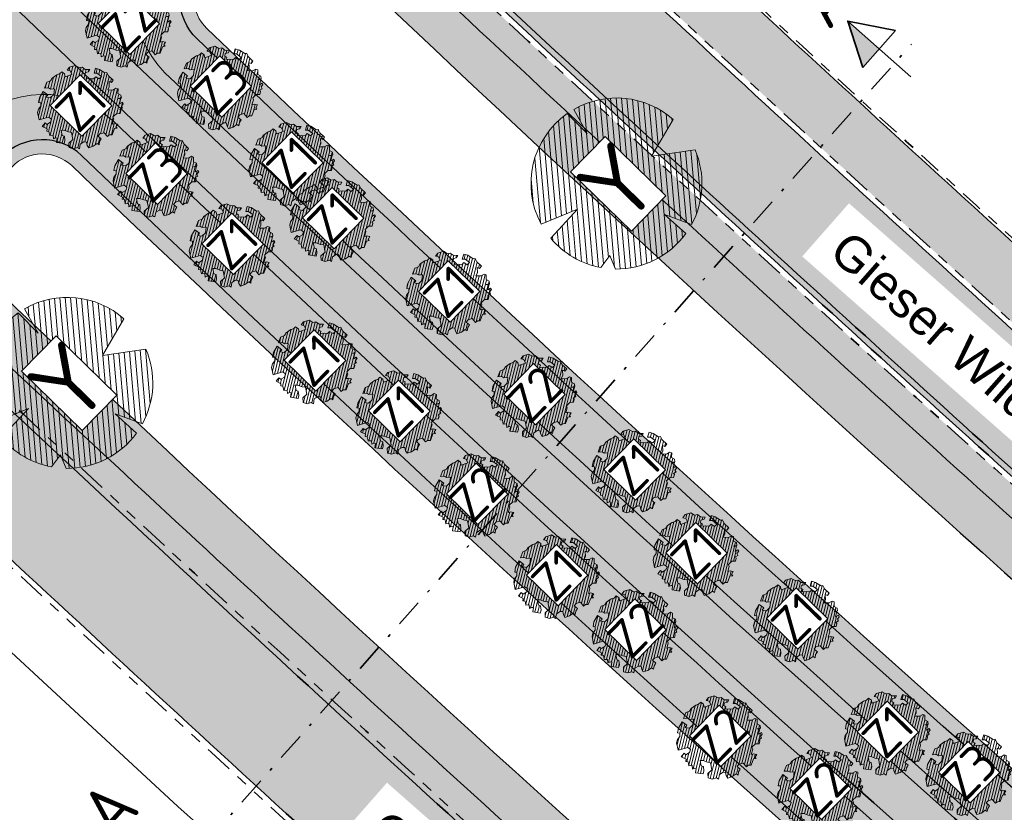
# Model space of a CAD drawing. Header units: metres. Extents: x 104013 to 108981, y 427946 to 428479.
# Tile 5 of 256: x 104365 to 104399, y 428213 to 428241. Entities that reach past the tile are written whole.
import ezdxf

# ---------------------------------------------------------------- set-up
doc = ezdxf.new("R2010")
doc.units = ezdxf.units.M
for name, pattern in [('DASHDOT', [1, 0.5, -0.25, 0, -0.25]), ('VH-OPSLUITBAND', [10, 4, -2, 2, -2]), ('VH-TROTTOIRBAND', [15, 5, -2, 2, -2, 2, -2])]:
    doc.linetypes.add(name, pattern=pattern)
for name, color, linetype, true_color in [('_BUURTONTSLUITINGSWEG', 30, 'Continuous', 0xff7f00), ('N-WE-VH-VERHARDING-AP_RIJBAAN-ELEMENT', 7, 'Continuous', 0x7f4f3f), ('N-WE-VH-VERHARDING-AP_VOETPAD (TEGELS)', 7, 'Continuous', 0xdbdbdb)]:
    doc.layers.add(name, color=color, linetype=linetype, true_color=true_color)
for name, color, linetype, lineweight in [('B-WE-OG-BEBOUWING_STRAATNAAM-T35', 50, 'Continuous', 35), ("N-WE-GR-BOOM-S (Alnus glutinosa 'Pyramidalis)", 162, 'Continuous', 0), ('N-WE-GR-BOOM-S (Alnus glutinosa)', 152, 'Continuous', 0), ('N-WE-GR-BOOM-S (Fraxinus excelsior)', 72, 'Continuous', 0), ('N-WE-GR-BOOM-S (Salix alba)', 26, 'Continuous', 0), ('N-WE-GR-GRAS_NATUURLIJKE OEVER-V', 170, 'Continuous', 18), ('N-WE-GR-SOORTAANDUIDING-T25 (BOMEN)', 7, 'Continuous', 0), ('N-WE-GW-WATERGANG-G', 90, 'Continuous', 18), ('N-WE-VH-GOOT-G', 170, 'Continuous', 35), ('N-WE-VH-KANTOPSLUITING_OPSLUITBAND-G', 150, 'VH-OPSLUITBAND', 35), ('N-WE-VH-KANTOPSLUITING_TROTTOIRBAND-G', 210, 'VH-TROTTOIRBAND', 35), ('N-WE-VH-VERHARDING-G', 7, 'Continuous', 35), ('X-XX-AL-VERWIJZING_DOORSNEDE-S', 7, 'Continuous', 35)]:
    doc.layers.add(name, color=color, linetype=linetype, lineweight=lineweight)
doc.layers.add('N-WE-GR-GRAS_KRUIDENRIJK-V', color=7, linetype='Continuous', lineweight=18, true_color=0xa5cd98)
doc.layers.add('N-WE-VH-VERHARDING_HALFVERHARDING-V', color=7, linetype='Continuous', lineweight=18, true_color=0xd7aa8c)
doc.layers.add('N-XX-OG-WATER_SLOOT-GV', color=160, linetype='Continuous')
doc.styles.add('NLCS-ISO-M200-T35', font='NLCS-ISO.ttf', dxfattribs={"height": 0.7000000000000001})
doc.styles.add('NLCS-ISO-M500-T25', font='NLCS-ISO.ttf', dxfattribs={"height": 1.25})
pattern_1 = [(45, (0, 0), (-0.2245064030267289, 0.2245064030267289), [])]

# ---------------------------------------------------------------- blocks, each defined once
blk = doc.blocks.new('*U761')
at = {"linetype": 'DASHDOT', "ltscale": 0.1}
h = blk.add_hatch(color=256, dxfattribs=at)
h.paths.add_polyline_path([(9.441765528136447, 12.03374198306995), (9.642638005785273, 11.42106216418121), (9.701060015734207, 11.42887731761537), (9.88751229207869, 11.6399049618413)])
h.paths.add_polyline_path([(9.642638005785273, 11.42106216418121), (9.656580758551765, 11.37853546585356), (9.701060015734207, 11.42887731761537)])
h = blk.add_hatch(color=256, dxfattribs=at)
h.paths.add_polyline_path([(-0.6686201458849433, 0.5907555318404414), (-0.467747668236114, -0.0219242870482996), (-0.409325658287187, -0.01410913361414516), (-0.2228733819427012, 0.1969185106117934)])
h.paths.add_polyline_path([(-0.467747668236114, -0.0219242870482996), (-0.4538049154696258, -0.06445098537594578), (-0.409325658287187, -0.01410913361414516)])
at = {"linetype": 'DASHDOT', "ltscale": 0.8}
blk.add_line((-0.2309315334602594, -0.2613694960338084), (10.34131720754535, 11.70435594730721), dxfattribs=at)
for points in [[(10.3332590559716, 11.24606794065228), (9.441765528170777, 12.03374198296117), (9.656580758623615, 11.37853546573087)], [(10.3332590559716, 11.24606794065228), (9.441765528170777, 12.03374198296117), (10.11844382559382, 11.90127445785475)], [(9.656580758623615, 11.37853546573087), (10.11844382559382, 11.90127445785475)], [(0.2228733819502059, -0.1969185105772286), (-0.6686201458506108, 0.5907555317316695), (-0.4538049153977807, -0.06445098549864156)], [(0.2228733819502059, -0.1969185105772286), (-0.6686201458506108, 0.5907555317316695), (0.008058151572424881, 0.4582880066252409)], [(-0.4538049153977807, -0.06445098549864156), (0.008058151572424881, 0.4582880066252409)]]:
    blk.add_lwpolyline(points)
at = {"linetype": 'DASHDOT', "ltscale": 0.1, "style": 'NLCS-ISO-M200-T35'}
for p in [(9.171153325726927, 11.88592353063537), (-0.9392323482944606, 0.4429370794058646)]:
    blk.add_text('A', height=0.7, rotation=47.86408635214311, dxfattribs=at).set_placement(p)
blk = doc.blocks.new('SGR-BOOM_06')
h = blk.add_hatch()
h.set_pattern_fill('ANSI31', color=256, scale=0.1)
h.set_pattern_definition(pattern_1)
h.paths.add_polyline_path([(4.667437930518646, 1.425137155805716), (4.711079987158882, 1.886434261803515), (4.499534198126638, 1.969671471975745), (4.163754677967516, 2.63975395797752), (3.828442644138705, 3.012677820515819), (3.373874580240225, 2.603955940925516), (3.662895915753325, 2.430909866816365), (3.914056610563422, 1.801765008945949), (3.537384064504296, 1.718488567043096), (3.327180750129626, 2.136095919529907), (2.991451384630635, 2.054186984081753), (2.657064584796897, 2.305283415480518), (2.238064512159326, 2.514066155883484), (2.446864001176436, 2.681947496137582), (2.321287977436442, 2.931693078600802), (2.530081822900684, 3.184190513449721), (2.865825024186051, 3.05865353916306), (3.159240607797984, 3.226540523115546), (2.69792684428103, 3.519936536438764), (2.530031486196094, 3.938911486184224), (2.197017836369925, 4.064448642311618), (1.94450365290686, 4.524361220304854), (1.273022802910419, 4.692183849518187), (0.8554126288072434, 4.524288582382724), (1.107912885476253, 4.273186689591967), (1.064270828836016, 3.811889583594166), (0.2276521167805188, 3.979701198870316), (0.3518243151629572, 4.315444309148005), (0.1839317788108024, 4.692111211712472), (-0.1504327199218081, 4.608837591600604), (-0.4861730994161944, 4.692066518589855), (-1.154910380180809, 4.649713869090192), (-1.49063410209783, 4.483188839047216), (-1.95193375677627, 4.56504461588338), (-2.538756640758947, 4.105076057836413), (-2.119756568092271, 3.896293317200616), (-1.994180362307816, 3.643818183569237), (-1.575180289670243, 3.43503544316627), (-1.994130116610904, 2.890461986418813), (-2.538667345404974, 2.766231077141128), (-2.915367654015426, 3.099211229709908), (-2.619546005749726, 3.216664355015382), (-2.873110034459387, 3.855299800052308), (-3.627802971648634, 3.4348985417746), (-4.004453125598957, 3.015887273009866), (-3.794266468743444, 2.84803387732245), (-4.004419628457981, 2.513649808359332), (-4.42475935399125, 2.345754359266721), (-4.716801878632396, 2.053672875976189), (-5.01017267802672, 1.214316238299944), (-3.88011881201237, 0.9209648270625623), (-3.712226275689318, 0.5442979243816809), (-4.004271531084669, 0.2931597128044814), (-4.506508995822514, 0.2931262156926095), (-4.602327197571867, 0.5555981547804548), (-5.093368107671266, 0.3763383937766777), (-4.757596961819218, -0.1681847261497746), (-4.925450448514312, -0.3770066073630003), (-4.716628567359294, -0.5448600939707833), (-4.88446521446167, -1.006165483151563), (-4.532341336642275, -1.182198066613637), (-4.716561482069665, -1.550699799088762), (-4.424496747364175, -1.591623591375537), (-4.292786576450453, -1.70719043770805), (-4.61907625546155, -2.106831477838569), (-3.920821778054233, -2.682045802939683), (-3.668355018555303, -2.430910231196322), (-3.459575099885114, -1.969602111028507), (-3.627456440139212, -1.760802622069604), (-3.418684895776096, -1.173935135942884), (-3.123882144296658, -1.341782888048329), (-2.788119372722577, -1.760746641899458), (-2.496040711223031, -2.010481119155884), (-2.788049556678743, -2.807529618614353), (-3.418567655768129, -2.931766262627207), (-3.668290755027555, -3.394441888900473), (-3.332530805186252, -3.771097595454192), (-2.831649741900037, -3.896623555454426), (-2.768861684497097, -4.022178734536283), (-2.70607362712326, -4.147733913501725), (-2.328058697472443, -3.728722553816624), (-1.825821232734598, -3.728689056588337), (-1.574691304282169, -3.89653972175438), (-1.698860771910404, -4.273226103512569), (-1.6988383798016, -4.608960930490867), (-1.154284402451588, -4.735848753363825), (-0.6097418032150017, -4.692139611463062), (-0.4855303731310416, -4.944614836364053), (-0.2330665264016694, -4.64980644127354), (0.1012924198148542, -4.483281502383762), (-0.05880460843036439, -4.006538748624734), (0.2691206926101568, -3.89641674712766), (0.7727313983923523, -4.023307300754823), (0.8560217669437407, -4.608790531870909), (1.149445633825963, -4.565098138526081), (1.441519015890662, -4.735675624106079), (2.070647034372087, -4.232031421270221), (2.365446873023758, -4.356206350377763), (2.321760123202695, -4.14739857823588), (2.657483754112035, -3.979508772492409), (2.406348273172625, -3.728406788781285), (2.112915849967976, -3.643810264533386), (2.574182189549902, -3.226158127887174), (2.615108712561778, -2.97503666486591), (3.159645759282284, -2.848076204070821), (3.537702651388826, -3.058226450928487), (3.787439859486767, -2.807091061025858), (3.770391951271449, -2.632754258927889), (4.123163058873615, -2.632730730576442), (4.123146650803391, -2.386717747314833), (4.458873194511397, -2.262500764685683), (4.458859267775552, -2.05369007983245), (4.082181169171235, -2.053715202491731), (4.543444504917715, -1.591025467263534), (4.250006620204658, -1.424542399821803), (4.626693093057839, -1.550076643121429), (4.752232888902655, -1.256641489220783), (4.54339981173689, -0.9209205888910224), (4.835431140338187, -0.4609716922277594), (4.667549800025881, -0.252172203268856), (4.249928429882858, -0.2522000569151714), (3.746303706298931, 0.08486595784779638), (4.082024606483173, 0.2936990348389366), (4.375415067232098, 0.8382641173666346), (4.543299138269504, 0.5885213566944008), (4.876296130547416, 0.7127381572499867)])
h.paths.add_polyline_path([(0.1499999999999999, 0, -1), (-0.1499999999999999, 0, -1)], flags=16)
at = {"linetype": 'Continuous', "flags": 128}
blk.add_lwpolyline([(2.697926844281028, 3.519936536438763), (2.530031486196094, 3.938911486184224), (2.197017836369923, 4.064448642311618), (1.94450365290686, 4.524361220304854), (1.273022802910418, 4.692183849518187), (0.8554126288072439, 4.524288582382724), (1.107912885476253, 4.273186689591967), (1.064270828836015, 3.811889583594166), (0.2276521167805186, 3.979701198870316), (0.3518243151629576, 4.315444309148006), (0.1839317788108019, 4.692111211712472), (-0.1504327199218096, 4.608837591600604), (-0.4861730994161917, 4.692066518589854), (-1.154910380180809, 4.649713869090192), (-1.490634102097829, 4.483188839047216), (-1.95193375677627, 4.56504461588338), (-2.538756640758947, 4.105076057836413), (-2.119756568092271, 3.896293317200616), (-1.994180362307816, 3.643818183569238), (-1.575180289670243, 3.435035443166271), (-1.994130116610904, 2.890461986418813), (-2.538667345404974, 2.766231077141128), (-2.915367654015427, 3.099211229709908), (-2.619546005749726, 3.216664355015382), (-2.873110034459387, 3.855299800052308), (-3.627802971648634, 3.434898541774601), (-4.004453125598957, 3.015887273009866), (-3.794266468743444, 2.84803387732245), (-4.004419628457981, 2.513649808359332), (-4.424759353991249, 2.345754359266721), (-4.716801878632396, 2.05367287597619), (-5.01017267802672, 1.214316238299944), (-3.88011881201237, 0.9209648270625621), (-3.712226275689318, 0.5442979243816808), (-4.004271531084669, 0.2931597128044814), (-4.506508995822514, 0.2931262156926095), (-4.602327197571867, 0.5555981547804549), (-5.093368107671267, 0.3763383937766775), (-4.757596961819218, -0.1681847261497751), (-4.925450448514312, -0.3770066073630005), (-4.716628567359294, -0.544860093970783), (-4.88446521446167, -1.006165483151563), (-4.532341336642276, -1.182198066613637), (-4.716561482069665, -1.550699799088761), (-4.424496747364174, -1.591623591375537), (-4.292786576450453, -1.70719043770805), (-4.61907625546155, -2.106831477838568), (-3.920821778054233, -2.682045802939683), (-3.668355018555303, -2.430910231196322), (-3.459575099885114, -1.969602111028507), (-3.627456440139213, -1.760802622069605), (-3.418684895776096, -1.173935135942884), (-3.123882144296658, -1.341782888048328), (-2.788119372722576, -1.760746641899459), (-2.496040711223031, -2.010481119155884), (-2.788049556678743, -2.807529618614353), (-3.418567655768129, -2.931766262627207), (-3.668290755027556, -3.394441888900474), (-3.332530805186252, -3.771097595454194), (-2.831649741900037, -3.896623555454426), (-2.768861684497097, -4.022178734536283), (-2.70607362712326, -4.147733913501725), (-2.328058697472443, -3.728722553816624), (-1.825821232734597, -3.728689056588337), (-1.574691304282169, -3.89653972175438), (-1.698860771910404, -4.27322610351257), (-1.6988383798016, -4.608960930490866), (-1.154284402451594, -4.735848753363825), (-0.6097418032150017, -4.692139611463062), (-0.4855303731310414, -4.944614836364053), (-0.2330665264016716, -4.64980644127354), (0.1012924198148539, -4.483281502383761), (-0.05880460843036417, -4.006538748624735), (0.2691206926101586, -3.89641674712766), (0.7727313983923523, -4.023307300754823), (0.8560217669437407, -4.608790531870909), (1.149445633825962, -4.565098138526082), (1.441519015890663, -4.735675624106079), (2.070647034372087, -4.232031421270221), (2.365446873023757, -4.356206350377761), (2.321760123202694, -4.14739857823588), (2.657483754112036, -3.979508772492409), (2.406348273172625, -3.728406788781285), (2.112915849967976, -3.643810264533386), (2.574182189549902, -3.226158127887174), (2.615108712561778, -2.975036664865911), (3.159645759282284, -2.848076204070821), (3.537702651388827, -3.058226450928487), (3.787439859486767, -2.807091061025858), (3.770391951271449, -2.632754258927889), (4.123163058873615, -2.632730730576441), (4.123146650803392, -2.386717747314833), (4.458873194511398, -2.262500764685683), (4.458859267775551, -2.05369007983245), (4.082181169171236, -2.05371520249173), (4.543444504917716, -1.591025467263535), (4.250006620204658, -1.424542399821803), (4.626693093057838, -1.550076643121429), (4.752232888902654, -1.256641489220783), (4.54339981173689, -0.9209205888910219), (4.835431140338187, -0.4609716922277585), (4.667549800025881, -0.2521722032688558), (4.249928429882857, -0.2522000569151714), (3.746303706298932, 0.08486595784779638), (4.082024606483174, 0.2936990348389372), (4.375415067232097, 0.8382641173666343), (4.543299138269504, 0.5885213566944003), (4.876296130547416, 0.7127381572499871), (4.667437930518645, 1.425137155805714), (4.711079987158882, 1.886434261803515), (4.499534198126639, 1.969671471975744), (4.163754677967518, 2.639753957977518), (3.828442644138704, 3.012677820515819), (3.373874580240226, 2.603955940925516), (3.662895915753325, 2.430909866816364), (3.914056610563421, 1.801765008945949), (3.537384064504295, 1.718488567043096), (3.327180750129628, 2.136095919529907), (2.991451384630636, 2.054186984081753), (2.657064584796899, 2.305283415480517), (2.238064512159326, 2.514066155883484), (2.446864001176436, 2.681947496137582), (2.321287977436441, 2.931693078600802), (2.530081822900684, 3.184190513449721), (2.865825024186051, 3.05865353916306), (3.159240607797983, 3.226540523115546)], close=True, dxfattribs=at)
blk.add_circle((0, 0), 0.15)
blk = doc.blocks.new('SGR-BOOM_08')
h = blk.add_hatch()
h.set_pattern_fill('ANSI31', color=256, scale=0.1)
h.set_pattern_definition(pattern_1)
h.paths.add_polyline_path([(1.729677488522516, 4.72825667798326), (1.139276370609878, 3.206509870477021), (1.287418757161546, 4.867314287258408, 0.3794379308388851), (-4.677869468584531, 1.861647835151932), (-2.630086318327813, 0.7854955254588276), (-4.954333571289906, 0.8959767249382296, 0.1748934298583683), (-4.384991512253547, -2.473872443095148), (-3.501537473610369, -2.418451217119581), (-3.897906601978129, -3.186615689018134, 0.2439594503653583), (0.3605688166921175, -5.021771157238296), (0.4192016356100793, -3.330164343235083), (0.9916979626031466, -4.936064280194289, 0.2301548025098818), (4.494088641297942, -2.269661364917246), (2.562831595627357, -0.5501398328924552), (5.033028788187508, -0.1296790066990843, 0.3219437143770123)])
h.paths.add_polyline_path([(0.15, 0, -1), (-0.15, 0, -1)], flags=16)
at = {"ltscale": 20, "flags": 128}
for points in [[(1.287419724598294, 4.867325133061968), (1.139276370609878, 3.206509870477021), (1.729681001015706, 4.728265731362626)], [(-4.954350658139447, 0.8959775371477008), (-2.630086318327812, 0.7854955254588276), (-4.677881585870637, 1.861654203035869)], [(5.033035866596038, -0.1296778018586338), (2.562831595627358, -0.5501398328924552), (4.494110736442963, -2.269681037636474)], [(-3.897908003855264, -3.186618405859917), (-3.501537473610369, -2.418451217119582), (-4.385006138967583, -2.473873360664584)], [(0.991715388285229, -4.936113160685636), (0.4192016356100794, -3.330164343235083), (0.3605683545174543, -5.021784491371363)]]:
    blk.add_lwpolyline(points, dxfattribs=at)
blk.add_lwpolyline([(5.033028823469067, -0.129677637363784, 0.3219436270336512), (1.729677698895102, 4.72825660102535, 0.3219436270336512)], format="xyb", dxfattribs=at)
blk.add_circle((0, 0), 0.15)
at = {"ltscale": 20}
for start, end in [(75.18440999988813, 158.298953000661), (169.7490490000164, 209.4302330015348), (281.3600670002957, 333.2046490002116), (219.2666920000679, 274.1068389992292)]:
    blk.add_arc((0, 0), 5.034699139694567, start, end, dxfattribs=at)

msp = doc.modelspace()

# ---------------------------------------------------------------- hatches: boundary and pattern name
at = {"layer": '_BUURTONTSLUITINGSWEG'}
h = msp.add_hatch(color=256, dxfattribs=at)
h.dxf.hatch_style = 1
edge = h.paths.add_edge_path()
edge.add_arc((104372.7463239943, 428241.2686277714), 9.99999999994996, 46.80964285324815, 63.0811105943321)
edge.add_line((104377.2736109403, 428250.1851109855), (104377.2737918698, 428250.1854596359))
edge.add_line((104377.2737918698, 428250.1854596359), (104371.3643410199, 428253.2521262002))
edge.add_line((104371.3643410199, 428253.2521262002), (104369.724, 428254.102))
edge.add_arc((104352.0770398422, 428259.6855988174), 18.50923495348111, 330.0144187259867, 342.4423316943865, ccw=False)
edge.add_line((104368.1088359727, 428250.4350155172), (104371.6030234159, 428248.6217323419))
edge.add_line((104371.6030234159, 428248.6217323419), (104376.0003818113, 428246.3397551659))
edge.add_arc((104373.2366984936, 428241.0141514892), 6.000000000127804, 46.828983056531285, 62.57327244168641, ccw=False)
edge.add_arc((105450.9234145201, 429389.797910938), 1569.154844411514, 226.8289830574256, 227.4739712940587)
edge.add_line((104390.2923115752, 428233.3773173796), (104392.8419276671, 428236.2629859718))
edge.add_arc((105450.9234142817, 429389.7979106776), 1565.304844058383, 226.8096428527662, 227.4713539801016, ccw=False)
edge = h.paths.add_edge_path()
edge.add_line((104392.8419276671, 428236.2629859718), (104390.2923115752, 428233.3773173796))
edge.add_arc((105450.9234145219, 429389.7979109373), 1569.154844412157, 227.4739712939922, 227.916381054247)
edge.add_arc((105113.7162214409, 429019.9447252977), 1068.663356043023, 228.0441584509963, 228.9791534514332)
edge.add_line((104412.316575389, 428213.6693969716), (104413.0714050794, 428213.01337143))
edge.add_line((104413.0714050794, 428213.01337143), (104415.5955699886, 428215.9204475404))
edge.add_line((104415.5955699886, 428215.9204475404), (104414.840793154, 428216.5764293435))
edge.add_arc((105113.7162214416, 429019.9447252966), 1064.813356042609, 228.0443893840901, 228.9789632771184, ccw=False)
edge.add_arc((105450.9234142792, 429389.7979106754), 1565.304844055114, 227.4713539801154, 227.9162238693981, ccw=False)
h = msp.add_hatch(color=256, dxfattribs=at)
h.dxf.hatch_style = 1
edge = h.paths.add_edge_path()
edge.add_arc((104364.2963893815, 428235.4185578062), 6.00000000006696, 204.5982112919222, 226.7316953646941, ccw=False)
edge.add_line((104358.840894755, 428232.9210433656), (104357.4151924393, 428236.0353041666))
edge.add_line((104357.4151924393, 428236.0353041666), (104356.001, 428239.088))
edge.add_line((104356.001, 428239.088), (104352.268, 428237.699))
edge.add_line((104352.268, 428237.699), (104353.8519158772, 428234.209263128))
edge.add_line((104353.8519158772, 428234.209263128), (104355.0381302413, 428231.6181325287))
edge.add_arc((104364.1306212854, 428235.7806565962), 10.00000000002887, 204.5982112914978, 226.7183620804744)
edge.add_arc((105450.9234145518, 429389.7979109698), 1595.204844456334, 226.7183620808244, 227.9174223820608)
edge.add_arc((105113.7158678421, 429019.9443237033), 1094.7128209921, 228.0426349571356, 229.2308489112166)
edge.add_arc((105113.6706884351, 429019.8873391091), 1094.64016116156, 229.2306921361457, 233.642851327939)
edge.add_arc((104468.3065735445, 428143.164714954), 6.000000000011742, 233.6428513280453, 310.5871998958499)
edge.add_line((104472.2102010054, 428138.6082149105), (104472.8850159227, 428139.1863397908))
edge.add_line((104472.8850159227, 428139.1863397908), (104474.5369036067, 428140.6015387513))
edge.add_line((104474.5369036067, 428140.6015387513), (104472.032075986, 428143.5252929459))
edge.add_arc((104468.1284485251, 428148.0817929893), 5.999999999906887, 233.48131564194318, 310.58719989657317, ccw=False)
edge.add_arc((105113.6706884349, 429019.8873391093), 1090.790161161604, 229.2306921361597, 233.4813156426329, ccw=False)
edge.add_arc((105113.7162041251, 429019.9447056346), 1090.86332984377, 228.0428561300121, 229.2308491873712, ccw=False)
edge.add_arc((105450.9234144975, 429389.7979109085), 1591.354844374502, 226.7316953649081, 227.917270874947, ccw=False)
at = {"layer": 'N-WE-GR-GRAS_KRUIDENRIJK-V'}
h = msp.add_hatch(color=256, dxfattribs=at)
h.dxf.hatch_style = 1
edge = h.paths.add_edge_path()
edge.add_arc((104373.2366984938, 428241.0141514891), 5.800000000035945, 46.82898305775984, 62.57327244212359)
edge.add_line((104375.9082590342, 428246.1622350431), (104368.0113809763, 428250.2602625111))
edge.add_arc((104344.5646627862, 428263.4504097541), 26.90220396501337, 314.8520581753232, 330.639706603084, ccw=False)
edge.add_arc((105113.7162214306, 429019.9447252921), 1079.013356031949, 225.9533028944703, 233.8685480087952)
edge.add_line((104477.4869942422, 428148.4619698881), (104479.8503702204, 428150.4867124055))
edge.add_arc((104476.076863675, 428154.8913291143), 5.799999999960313, 310.5871998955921, 413.6057078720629)
edge.add_arc((105113.7162214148, 429019.9447252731), 1068.863356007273, 229.2308492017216, 233.6057078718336, ccw=False)
edge.add_arc((105113.7131756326, 429019.9412296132), 1068.858719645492, 228.0441306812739, 229.2308504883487, ccw=False)
edge.add_arc((105450.9912384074, 429389.8715983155), 1569.454989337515, 226.8290177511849, 227.9163463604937, ccw=False)
edge = h.paths.add_edge_path(flags=16)
edge.add_arc((104372.3336519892, 428241.6882637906), 1.999999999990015, 135.6742010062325, 226.3900037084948, ccw=False)
edge.add_line((104370.9028956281, 428243.0857387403), (104371.9510837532, 428244.1588898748))
edge.add_arc((104373.3818401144, 428242.761414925), 2.000000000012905, 46.39100407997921, 135.6742010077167, ccw=False)
edge.add_arc((105113.7162214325, 429019.944725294), 1071.363356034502, 226.3910040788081, 233.5858178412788)
edge.add_arc((104476.5483053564, 428156.1589064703), 1.999999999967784, -49.41280010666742, 53.585817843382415, ccw=False)
edge.add_line((104477.8495145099, 428154.6400731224), (104476.6804758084, 428153.6385387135))
edge.add_arc((104475.3792666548, 428155.1573720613), 2.000000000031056, 233.5673608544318, 310.5871998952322, ccw=False)
edge.add_arc((105113.7162214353, 429019.9447252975), 1076.863356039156, 226.3900037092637, 233.56736085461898, ccw=False)
h = msp.add_hatch(color=256, dxfattribs=at)
h.dxf.hatch_style = 1
edge = h.paths.add_edge_path()
edge.add_arc((104344.5646627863, 428263.4504097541), 26.90220396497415, 295.60507172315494, 311.6534256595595, ccw=False)
edge.add_line((104356.1908692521, 428239.1901562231), (104359.0227445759, 428233.0042938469))
edge.add_arc((104364.4931170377, 428234.9317338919), 5.799999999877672, 199.4094835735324, 222.01503300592)
edge.add_arc((105450.9234144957, 429389.7979109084), 1591.35484437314, 226.7316953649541, 227.9172708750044)
edge.add_arc((105113.7162041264, 429019.9447056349), 1090.863329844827, 228.042856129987, 229.2308491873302)
edge.add_arc((105111.6248389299, 429021.6469501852), 1090.790161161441, 229.3724342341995, 233.6226808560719)
edge.add_arc((104468.1284485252, 428148.0817929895), 5.799999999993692, 233.4813156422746, 310.5871998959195)
edge.add_line((104471.9019550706, 428143.6771762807), (104476.3367765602, 428147.4765597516))
edge.add_arc((105110.0845238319, 429015.9217576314), 1075.096864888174, 225.9395888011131, 233.8799071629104, ccw=False)
edge = h.paths.add_edge_path(flags=16)
edge.add_arc((105113.71622143, 429019.944725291), 1082.663356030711, 226.3835360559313, 233.4480644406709)
edge.add_arc((104467.7436629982, 428148.6158266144), 2.000000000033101, -49.41280010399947, 53.448064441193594, ccw=False)
edge.add_line((104469.0448721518, 428147.0969932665), (104467.8764771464, 428146.0960103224))
edge.add_arc((104466.5752679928, 428147.6148436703), 2.000000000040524, 233.42999970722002, 310.58719989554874, ccw=False)
edge.add_arc((105113.7162214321, 429019.9447252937), 1088.163356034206, 226.3825564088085, 233.4299997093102, ccw=False)
edge.add_arc((104364.43730872, 428233.6038660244), 1.999999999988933, 135.6742010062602, 226.3825564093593, ccw=False)
edge.add_line((104363.0065523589, 428235.0013409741), (104364.0547387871, 428236.0744903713))
edge.add_arc((104365.4854951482, 428234.6770154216), 1.999999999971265, 46.383536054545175, 135.6742010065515, ccw=False)
at = {"layer": 'N-WE-GR-GRAS_NATUURLIJKE OEVER-V'}
h = msp.add_hatch(color=256, dxfattribs=at)
h.dxf.hatch_style = 1
h.paths.add_polyline_path([(104372.3087728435, 428243.8095211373, -0.4105540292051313), (104374.4164399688, 428243.8475102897), (104374.761306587, 428244.2095420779, 0.4105540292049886), (104371.9510837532, 428244.1588898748), (104370.9028956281, 428243.0857387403, 0.4178774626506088), (104370.9541602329, 428240.2401607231, 0.01534244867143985), (104420.1687481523, 428196.156773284), (104420.5672033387, 428196.4749244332, -0.01536565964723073), (104371.2990331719, 428240.60218649, -0.4178774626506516), (104371.2605847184, 428242.7363700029)])
h = msp.add_hatch(color=256, dxfattribs=at)
h.dxf.hatch_style = 1
h.paths.add_polyline_path([(104366.8651503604, 428236.1249627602, 0.4105921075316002), (104364.0547387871, 428236.0744903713), (104363.0065523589, 428235.0013409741, 0.417839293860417), (104363.0576287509, 428232.1559422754), (104363.4025487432, 428232.5179232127, -0.4178392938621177), (104363.3642414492, 428234.6519722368), (104364.4124278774, 428235.7251216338, -0.4105921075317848), (104366.5202365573, 428235.7629759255, 0.0150800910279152), (104415.148842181, 428192.1485713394), (104415.5472050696, 428192.4666487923, -0.01510302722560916)])
at = {"layer": 'N-WE-VH-VERHARDING-AP_RIJBAAN-ELEMENT'}
h = msp.add_hatch(color=256, dxfattribs=at)
h.dxf.hatch_style = 1
h.paths.add_polyline_path([(104379.5905681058, 428248.5594660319, 0.07111720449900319), (104377.2736109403, 428250.1851109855), (104377.2737918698, 428250.1854596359), (104371.3643410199, 428253.2521262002), (104368.1088359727, 428250.4350155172), (104371.6030234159, 428248.6217323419), (104376.0003818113, 428246.3397551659, -0.06880569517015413), (104377.3417681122, 428245.3900403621, 0.002814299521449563), (104390.2923115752, 428233.3773173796), (104392.8419276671, 428236.2629859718, -0.002887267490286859)])
h.paths.add_polyline_path([(104392.8419276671, 428236.2629859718), (104390.2923115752, 428233.3773173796, 0.001930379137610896), (104399.2531506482, 428225.2222020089, 0.004079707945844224), (104412.316575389, 428213.6693969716), (104414.840793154, 428216.5764293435, -0.004077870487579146), (104401.8302892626, 428228.0824249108, -0.001941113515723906)])
at = {"layer": 'N-WE-VH-VERHARDING-AP_VOETPAD (TEGELS)'}
h = msp.add_hatch(color=256, dxfattribs=at)
h.dxf.hatch_style = 1
h.paths.add_polyline_path([(104385.1707485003, 428246.4889419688), (104383.6937071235, 428244.9949035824, 0.003960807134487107), (104401.964166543, 428228.2310079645, 0.0004901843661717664), (104403.5178763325, 428226.8369719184), (104403.7180048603, 428227.060463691), (104404.9111927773, 428228.4082049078, -0.000487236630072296), (104403.3698776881, 428229.7911303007, -0.003950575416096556)])
at = {"layer": 'N-WE-VH-VERHARDING_HALFVERHARDING-V'}
h = msp.add_hatch(color=256, dxfattribs=at)
h.paths.add_polyline_path([(104363.5382122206, 428244.3786243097, -0.01395757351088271), (104362.4444919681, 428243.3496563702, 0.00635982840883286), (104382.4412167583, 428224.4914079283), (104383.4345957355, 428225.6157193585, -0.006336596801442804)])
h.paths.add_polyline_path([(104383.4345957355, 428225.6157193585), (104382.4412167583, 428224.4914079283, 0.02811888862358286), (104476.3166098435, 428147.4592825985), (104477.4869942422, 428148.4619698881, -0.02820773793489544)])

# ---------------------------------------------------------------- linework, layer by layer
msp.add_arc((104344.5646627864, 428263.4504097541), 26.90220396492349, 295.1790738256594, 331.0658557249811)
at = {"layer": 'N-WE-GR-GRAS_NATUURLIJKE OEVER-V'}
for points in [[(104477.7355415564, 428157.7684002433), (104477.4387325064, 428157.3660268, -0.4823353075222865), (104477.5242122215, 428155.0197814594), (104476.35517352, 428154.0182470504, -0.3493127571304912), (104474.488450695, 428153.9505386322, -0.031327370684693), (104371.2990331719, 428240.60218649, -0.4178774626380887), (104371.2605847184, 428242.7363700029), (104372.3087728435, 428243.8095211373, -0.4105540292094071), (104374.4164399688, 428243.8475102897), (104374.761306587, 428244.2095420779)], [(104465.3836591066, 428146.0085845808), (104465.6815613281, 428146.4101493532, 0.3499853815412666), (104467.551174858, 428146.4757186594), (104468.7195698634, 428147.4767016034, 0.4815946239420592), (104468.6369897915, 428149.8208026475, -0.0308345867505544), (104366.5202365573, 428235.7629759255, 0.4105921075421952), (104364.4124278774, 428235.7251216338), (104363.3642414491, 428234.6519722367, 0.4178392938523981), (104363.4025487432, 428232.5179232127), (104363.0576287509, 428232.1559422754)]]:
    msp.add_lwpolyline(points, format="xyb", dxfattribs=at)
at = {"layer": 'N-WE-GW-WATERGANG-G'}
msp.add_lwpolyline([(104375.8148005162, 428245.3147330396, 0.4252721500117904), (104370.8064786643, 428245.2768698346), (104369.7582905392, 428244.2037187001, 0.4082185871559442), (104369.8160795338, 428239.0454756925, 0.03132849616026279), (104473.2155170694, 428152.2178633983, 0.3378813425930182), (104477.7214431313, 428152.4234720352), (104478.8904818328, 428153.4250064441, 0.482335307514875), (104478.6853305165, 428159.0559952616), (104478.6853305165, 428159.0559952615, -0.01900442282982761), (104415.1469201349, 428209.7629128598, -0.005178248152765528), (104398.5168249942, 428224.4049957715, -0.004960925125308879), (104375.6000185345, 428245.5165336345)], format="xyb", dxfattribs=at)
msp.add_lwpolyline([(104361.8871719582, 428230.9577439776, 0.004968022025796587), (104385.1290603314, 428209.5467237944, 0.005183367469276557), (104402.0866611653, 428194.615978, 0.01832581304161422), (104464.4303719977, 428144.7235773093, 0.349985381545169), (104468.9174444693, 428144.8809436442), (104470.0858394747, 428145.8819265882, 0.4731105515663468), (104469.9145931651, 428151.5500342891, -0.03083247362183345), (104368.0074227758, 428237.3156538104, 0.4012783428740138), (104362.9101336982, 428237.192470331), (104361.86194727, 428236.1193209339, 0.4016784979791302)], format="xyb", close=True, dxfattribs=at)
at = {"layer": 'N-WE-VH-GOOT-G', "ltscale": 0.2}
msp.add_lwpolyline([(104368.20095875, 428250.6125356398), (104376.0925045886, 428246.5172752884, -0.0688056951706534), (104377.4786037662, 428245.5359033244, 0.004744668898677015), (104399.3870280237, 428225.3707849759, 0.004079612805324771), (104412.4477035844, 428213.82041164, 0.004079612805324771)], format="xyb", dxfattribs=at)
at = {"layer": 'N-WE-VH-KANTOPSLUITING_OPSLUITBAND-G', "ltscale": 0.2, "flags": 128}
msp.add_lwpolyline([(104440.636397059, 428258.0253812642), (104462.8725583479, 428277.1576490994), (104472.4304924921, 428264.6731476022, 0.01122786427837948), (104462.1502171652, 428256.6790150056), (104456.1864010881, 428251.8226906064, 0.00439926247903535), (104450.1716542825, 428246.8362447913, 0.0118701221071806), (104434.3908273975, 428232.8626395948, 0.001594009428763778), (104433.2822151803, 428231.826413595, 0.02232039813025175), (104418.4773832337, 428216.5985378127, -0.00471946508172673), (104403.4368163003, 428229.865421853, -0.004276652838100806), (104383.7486513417, 428247.9530976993), (104393.368558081, 428258.4242224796), (104419.0419914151, 428279.5037020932), (104435.1526088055, 428263.4796903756), (104436.7212273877, 428262.5757223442)], format="xyb", close=True, dxfattribs=at)
at = {"layer": 'N-WE-VH-KANTOPSLUITING_TROTTOIRBAND-G', "ltscale": 0.2, "flags": 128}
for points in [[(104403.5191125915, 428226.8358648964, -0.0004905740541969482), (104401.9641665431, 428228.2310079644, -0.0041987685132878), (104382.6045332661, 428246.011242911, -0.0006295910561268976), (104379.7274529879, 428248.7052827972, 0.06889048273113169), (104377.444585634, 428250.3221540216), (104376.0345137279, 428251.0539005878), (104371.4564637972, 428253.4296463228)], [(104479.5182281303, 428159.5600559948, -0.0190912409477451), (104415.73463177, 428210.4445249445, -0.005178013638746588), (104399.1192732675, 428225.0736190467, -0.004744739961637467), (104377.2049324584, 428245.2441773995)], [(104356.1920228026, 428239.1876364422), (104359.0227445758, 428233.004293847, 0.09687691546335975), (104360.3209785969, 428231.1952760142, 0.005173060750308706), (104384.5266098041, 428208.8781025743, 0.005183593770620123), (104401.4989495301, 428193.9343659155, 0.0185489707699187), (104464.6769561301, 428143.420548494, 0.0185489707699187)], [(104464.6311097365, 428138.1716231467, -0.01925405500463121), (104398.7236361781, 428190.7156494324, -0.005184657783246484), (104381.681703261, 428205.7207257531, -0.004339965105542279), (104361.2885598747, 428224.4599766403, -0.004339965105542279)]]:
    msp.add_lwpolyline(points, format="xyb", dxfattribs=at)
at = {"layer": 'N-WE-VH-VERHARDING-G', "ltscale": 0.2, "flags": 128}
msp.add_lwpolyline([(104440.6469782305, 428258.1664062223), (104462.8875969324, 428277.3025092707), (104472.5716076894, 428264.6533274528, 0.01131540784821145), (104462.2133603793, 428256.6014718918), (104456.2495443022, 428251.7451474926, 0.00439926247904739), (104450.2361521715, 428246.7598247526, 0.0118701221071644), (104434.4588795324, 428232.7893667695, 0.001594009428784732), (104433.3507331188, 428231.7535761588, 0.0224241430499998), (104418.486578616, 428216.4583374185, -0.004742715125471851), (104403.3698776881, 428229.7911303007, -0.004292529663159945), (104383.6079350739, 428247.9477408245), (104393.2996709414, 428258.4970505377), (104419.0484094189, 428279.6383603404), (104435.2138626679, 428263.5598075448), (104436.7859189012, 428262.6538584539)], format="xyb", close=True, dxfattribs=at)
at = {"layer": 'N-WE-VH-VERHARDING-G', "flags": 128}
for points in [[(104371.3643410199, 428253.2521262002), (104377.3524628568, 428250.144633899, -0.06889048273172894), (104379.5905681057, 428248.559466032, 0.004828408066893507), (104401.8302892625, 428228.0824249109, 0.004312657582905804), (104415.5955699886, 428215.9204475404, -0.004312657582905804)], [(104368.1088359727, 428250.4350155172), (104376.0003818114, 428246.3397551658, -0.06880569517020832), (104377.3417681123, 428245.390040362, 0.004744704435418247), (104399.2531506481, 428225.222202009, 0.005177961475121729), (104415.8652343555, 428210.5959942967, -0.005177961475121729)], [(104356.0101729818, 428239.1043859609), (104358.8408947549, 428232.9210433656, 0.09687691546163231), (104360.1838954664, 428231.0496456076, 0.005173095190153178), (104384.3927318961, 428208.7295200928, 0.005183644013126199), (104401.3683469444, 428193.7828965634, 0.01854897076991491), (104464.557939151, 428143.2598159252, -0.01854897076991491)], [(104353.1574369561, 428235.7262617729), (104355.0381302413, 428231.6181325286, 0.09681819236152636), (104357.2747704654, 428228.5007314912, 0.005231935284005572), (104381.8155812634, 428205.8693081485, 0.005184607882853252), (104398.8542391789, 428190.8671184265, 0.01925405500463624), (104464.7496730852, 428138.3326906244, -0.01925405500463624)]]:
    msp.add_lwpolyline(points, format="xyb", dxfattribs=at)
at = {"layer": 'N-WE-VH-VERHARDING-G', "ltscale": 0.2, "flags": 128}
msp.add_lwpolyline([(104468.7181595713, 428132.456206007, -0.0003118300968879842), (104467.6720881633, 428133.2177709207, -0.0204822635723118), (104397.287003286, 428189.0494903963, -0.005185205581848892), (104380.2090449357, 428204.0863196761, -0.004340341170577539), (104359.7859966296, 428222.853021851)], format="xyb", dxfattribs=at)
at = {"layer": 'N-WE-VH-VERHARDING-G', "ltscale": 0.2}
for radius, start, end in [(1079.013356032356, 225.9533028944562, 233.8685480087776), (1080.513356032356, 225.9495511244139, 233.849773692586)]:
    msp.add_arc((105113.7162214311, 429019.9447252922), radius, start, end, dxfattribs=at)
at = {"layer": 'N-XX-OG-WATER_SLOOT-GV'}
for points in [[(104476.6804758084, 428153.6385387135, -0.349312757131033), (104474.1915120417, 428153.5482608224, -0.03132737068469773), (104370.9541602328, 428240.2401607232, -0.417877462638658), (104370.9028956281, 428243.0857387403), (104371.9510837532, 428244.1588898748, -0.4105540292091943), (104374.761306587, 428244.2095420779, 0.03140361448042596), (104477.7355415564, 428157.7684002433, -0.4823353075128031), (104477.8495145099, 428154.6400731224)], [(104467.8764771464, 428146.0960103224), (104469.0448721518, 428147.0969932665, 0.4815946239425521), (104468.9347653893, 428150.2224613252, -0.03083458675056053), (104366.8651503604, 428236.1249627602, 0.4105921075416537), (104364.0547387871, 428236.0744903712), (104363.0065523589, 428235.0013409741, 0.4178392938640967), (104363.0576287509, 428232.1559422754, 0.0307599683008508), (104465.3836591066, 428146.0085845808, 0.3499853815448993)]]:
    msp.add_lwpolyline(points, format="xyb", close=True, dxfattribs=at)

# ---------------------------------------------------------------- block references
at = {"layer": "N-WE-GR-BOOM-S (Alnus glutinosa 'Pyramidalis)", "xscale": 0.6, "yscale": 0.6, "zscale": 0.6, "rotation": 50}
for p in [(104385.7674345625, 428235.1315344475), (104366.3647866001, 428228.0902201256)]:
    msp.add_blockref('SGR-BOOM_08', p, dxfattribs=at)
at = {"layer": 'N-WE-GR-BOOM-S (Alnus glutinosa)', "xscale": 0.3, "yscale": 0.3, "zscale": 0.3, "rotation": 31.0874785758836}
for p in [(104368.5365220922, 428240.7293753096), (104382.8662012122, 428227.6440704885), (104380.8382639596, 428224.1248632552), (104386.4362331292, 428219.3302984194), (104389.4230893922, 428215.5788497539), (104392.9785375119, 428213.7096352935)]:
    msp.add_blockref('SGR-BOOM_06', p, dxfattribs=at)
at = {"layer": 'N-WE-GR-BOOM-S (Fraxinus excelsior)', "xscale": 0.3, "yscale": 0.3, "zscale": 0.3, "rotation": 31.0874785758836}
for p in [(104371.7831271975, 428238.5150270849), (104369.5102320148, 428235.4334103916), (104398.2239782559, 428214.2938396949)]:
    msp.add_blockref('SGR-BOOM_06', p, dxfattribs=at)
at = {"layer": 'N-WE-GR-BOOM-S (Salix alba)', "xscale": 0.3, "yscale": 0.3, "zscale": 0.3, "rotation": 31.0874785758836}
for p in [(104366.8456771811, 428237.8399894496), (104374.3139998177, 428235.8277098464), (104375.7524795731, 428233.865514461), (104372.2033937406, 428232.9557142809), (104379.8520161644, 428231.27312431), (104375.1104493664, 428228.8397666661), (104378.0920147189, 428227.0537871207), (104386.4046763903, 428224.983954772), (104388.5908030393, 428222.0334220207), (104383.6691233, 428221.2552605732), (104392.1441304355, 428219.7224413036), (104395.351708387, 428215.7197629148)]:
    msp.add_blockref('SGR-BOOM_06', p, dxfattribs=at)

# ---------------------------------------------------------------- next in the draw order: texts
at = {"layer": 'N-WE-GR-SOORTAANDUIDING-T25 (BOMEN)', "attachment_point": 5, "rotation": 45.674201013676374, "style": 'NLCS-ISO-M500-T25', "bg_fill": 19, "box_fill_scale": 1.1, "bg_fill_color": 256, "bg_fill_transparency": 0}
for s, insert, char_height in [('Z2', (104368.5419002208, 428240.7733543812), 1.3), ('Z3', (104371.7885053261, 428238.5590061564), 1.3), ('Z1', (104366.8510553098, 428237.8839685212), 1.3), ('Z1', (104374.3193779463, 428235.871688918), 1.3), ('Z3', (104369.5156101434, 428235.4773894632), 1.3), ('Y', (104385.8313223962, 428235.1183648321), 2.5), ('Z1', (104372.2087718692, 428232.9996933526), 1.3), ('Z1', (104379.857394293, 428231.3171033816), 1.3), ('Z1', (104375.115827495, 428228.8837457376), 1.3), ('Y', (104366.4286744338, 428228.0770505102), 2.5), ('Z2', (104382.8715793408, 428227.68804956), 1.3), ('Z1', (104378.0973928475, 428227.0977661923), 1.3), ('Z1', (104386.4100545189, 428225.0279338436), 1.3), ('Z2', (104380.8436420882, 428224.1688423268), 1.3), ('Z1', (104388.5961811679, 428222.0774010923), 1.3), ('Z1', (104383.6745014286, 428221.2992396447), 1.3), ('Z1', (104392.1495085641, 428219.7664203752), 1.3), ('Z2', (104386.4416112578, 428219.374277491), 1.3), ('Z1', (104395.3570865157, 428215.7637419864), 1.3), ('Z2', (104389.4284675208, 428215.6228288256), 1.3), ('Z3', (104398.2293563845, 428214.3378187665), 1.3)]:
    msp.add_mtext_dynamic_manual_height_columns(s, width=1.25, gutter_width=6.25, heights=[0], dxfattribs=dict(at, insert=insert, char_height=char_height))

# ---------------------------------------------------------------- next in the draw order: texts
at = {"layer": 'N-WE-GR-SOORTAANDUIDING-T25 (BOMEN)', "char_height": 1.3, "attachment_point": 5, "rotation": 45.674201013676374, "style": 'NLCS-ISO-M500-T25', "bg_fill": 19, "box_fill_scale": 1.1, "bg_fill_color": 256, "bg_fill_transparency": 0}
for s, insert in [('Z1', (104375.7578577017, 428233.9094935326)), ('Z2', (104392.9839156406, 428213.7536143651))]:
    msp.add_mtext_dynamic_manual_height_columns(s, width=1.25, gutter_width=6.25, heights=[0], dxfattribs=dict(at, insert=insert))

# ---------------------------------------------------------------- next in the draw order: block references
at = {"layer": 'X-XX-AL-VERWIJZING_DOORSNEDE-S', "xscale": 2.5, "yscale": 2.5, "zscale": 2.5}
msp.add_blockref('*U761', (104370.332027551, 428210.7861653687), dxfattribs=at)

# ---------------------------------------------------------------- next in the draw order: texts
at = {"layer": 'B-WE-OG-BEBOUWING_STRAATNAAM-T35', "char_height": 1.25, "width": 13.40282886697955, "attachment_point": 1, "rotation": 318.66695772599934, "style": 'NLCS-ISO-M500-T25', "bg_fill": 2}
for s, insert in [('{\\fArial|b0|i0|c0|p34;Gieser Wildeman}', (104394.0389765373, 428233.550723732)), ('{\\fArial|b0|i0|c0|p34;Goudreinette}', (104377.7175636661, 428213.087065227))]:
    msp.add_mtext(s, dxfattribs=dict(at, insert=insert))

doc.saveas('drawing.dxf')
